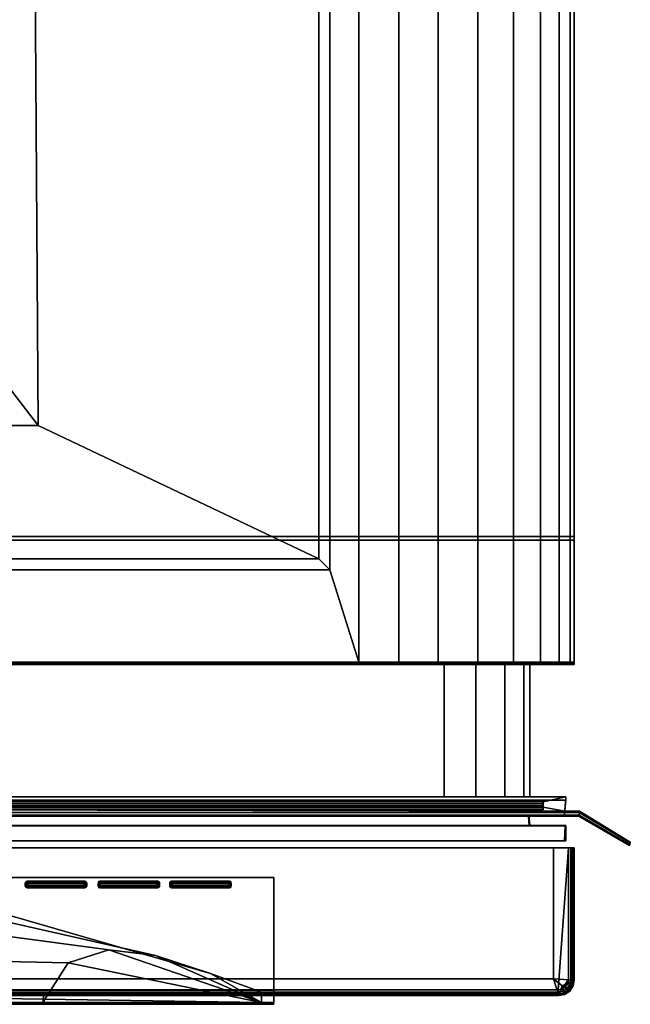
# Model space of a CAD drawing. Extents: x -12.4 to 12.4, y -12 to 12.
# Tile 6 of 7: x 4.9 to 12.4, y -12 to 0.1. Entities that reach past the tile are written whole.
import ezdxf

# ---------------------------------------------------------------- set-up
doc = ezdxf.new("R2010")
doc.units = 0
for name, color, linetype in [('BUTTON_10', 251, 'CONTINUOUS'), ('BUTTON_11', 251, 'CONTINUOUS'), ('BUTTON_9', 251, 'CONTINUOUS'), ('DOOR_GASKET', 27, 'CONTINUOUS'), ('FRONT_TRIM', 253, 'CONTINUOUS'), ('KICK', 7, 'CONTINUOUS'), ('POCKET_DOOR_HANDLE', 251, 'CONTINUOUS'), ('SHP878ZD5N_BODY_', 253, 'CONTINUOUS'), ('SHP878ZD5N_DOOR', 251, 'CONTINUOUS')]:
    doc.layers.add(name, color=color, linetype=linetype)

msp = doc.modelspace()

# ---------------------------------------------------------------- linework, layer by layer
at = {"layer": 'BUTTON_10'}
for points in [[(5.8885, -10.4765, 33.5885), (5.8861, -10.4892, 33.589), (5.8833, -10.4892, 33.5776), (5.8861, -10.476, 33.5776)], [(5.8833, -10.4892, 33.5776), (5.8861, -10.4892, 33.589), (5.8861, -10.5175, 33.589), (5.8833, -10.5175, 33.5776)], [(5.8978, -10.466, 33.5885), (5.8885, -10.4765, 33.5885), (5.8861, -10.476, 33.5776), (5.8973, -10.4633, 33.5776)], [(5.8885, -10.4765, 33.5885), (5.8978, -10.4765, 33.5976), (5.8973, -10.4892, 33.5999), (5.8861, -10.4892, 33.589)], [(5.8861, -10.4892, 33.589), (5.8973, -10.4892, 33.5999), (5.8973, -10.5175, 33.5999), (5.8861, -10.5175, 33.589)], [(5.8978, -10.466, 33.5885), (5.8978, -10.4765, 33.5976), (5.8885, -10.4765, 33.5885)], [(5.8978, -10.466, 33.5885), (5.8973, -10.4633, 33.5776), (5.909, -10.4601, 33.5776), (5.909, -10.4633, 33.589)], [(5.8978, -10.4765, 33.5976), (5.909, -10.4759, 33.5999), (5.909, -10.4892, 33.6026), (5.8973, -10.4892, 33.5999)], [(5.8973, -10.4892, 33.5999), (5.909, -10.4892, 33.6026), (5.909, -10.5175, 33.6026), (5.8973, -10.5175, 33.5999)], [(5.8978, -10.4765, 33.5976), (5.8978, -10.466, 33.5885), (5.909, -10.4633, 33.589), (5.909, -10.4759, 33.5999)], [(6.6107, -10.4601, 33.5776), (6.6107, -10.4633, 33.589), (5.909, -10.4633, 33.589), (5.909, -10.4601, 33.5776)], [(6.6107, -10.4633, 33.589), (6.6107, -10.4759, 33.5999), (5.909, -10.4759, 33.5999), (5.909, -10.4633, 33.589)], [(6.6107, -10.4759, 33.5999), (6.6107, -10.4892, 33.6026), (5.909, -10.4892, 33.6026), (5.909, -10.4759, 33.5999)], [(6.6107, -10.4892, 33.6026), (6.6107, -10.5175, 33.6026), (5.909, -10.5175, 33.6026), (5.909, -10.4892, 33.6026)], [(6.6219, -10.466, 33.5885), (6.6107, -10.4633, 33.589), (6.6107, -10.4601, 33.5776), (6.6224, -10.4633, 33.5776)], [(6.6219, -10.466, 33.5885), (6.6219, -10.4765, 33.5976), (6.6107, -10.4759, 33.5999), (6.6107, -10.4633, 33.589)], [(6.6219, -10.4765, 33.5976), (6.6224, -10.4892, 33.5999), (6.6107, -10.4892, 33.6026), (6.6107, -10.4759, 33.5999)], [(6.6107, -10.4892, 33.6026), (6.6224, -10.4892, 33.5999), (6.6224, -10.5175, 33.5999), (6.6107, -10.5175, 33.6026)], [(6.6312, -10.4765, 33.5885), (6.6219, -10.466, 33.5885), (6.6224, -10.4633, 33.5776), (6.6336, -10.476, 33.5776)], [(6.6219, -10.466, 33.5885), (6.6312, -10.4765, 33.5885), (6.6219, -10.4765, 33.5976)], [(6.6219, -10.4765, 33.5976), (6.6312, -10.4765, 33.5885), (6.6336, -10.4892, 33.589), (6.6224, -10.4892, 33.5999)], [(6.6224, -10.4892, 33.5999), (6.6336, -10.4892, 33.589), (6.6336, -10.5175, 33.589), (6.6224, -10.5175, 33.5999)], [(6.6312, -10.4765, 33.5885), (6.6336, -10.476, 33.5776), (6.6364, -10.4892, 33.5776), (6.6336, -10.4892, 33.589)], [(6.6336, -10.4892, 33.589), (6.6364, -10.4892, 33.5776), (6.6364, -10.5175, 33.5776), (6.6336, -10.5175, 33.589)], [(5.8885, -10.5302, 33.5886), (5.8861, -10.5308, 33.5777), (5.8833, -10.5175, 33.5776), (5.8861, -10.5175, 33.589)], [(5.8978, -10.5302, 33.5976), (5.8885, -10.5302, 33.5886), (5.8861, -10.5175, 33.589), (5.8973, -10.5175, 33.5999)], [(5.8885, -10.5302, 33.5886), (5.8978, -10.5408, 33.5886), (5.8973, -10.5435, 33.5777), (5.8861, -10.5308, 33.5777)], [(5.8885, -10.5302, 33.5886), (5.8978, -10.5302, 33.5976), (5.8978, -10.5408, 33.5886)], [(5.8978, -10.5302, 33.5976), (5.8973, -10.5175, 33.5999), (5.909, -10.5175, 33.6026), (5.909, -10.5308, 33.5999)], [(5.8978, -10.5408, 33.5886), (5.909, -10.5435, 33.589), (5.909, -10.5467, 33.5777), (5.8973, -10.5435, 33.5777)], [(5.8978, -10.5408, 33.5886), (5.8978, -10.5302, 33.5976), (5.909, -10.5308, 33.5999), (5.909, -10.5435, 33.589)], [(6.6107, -10.5175, 33.6026), (6.6107, -10.5308, 33.5999), (5.909, -10.5308, 33.5999), (5.909, -10.5175, 33.6026)], [(6.6107, -10.5308, 33.5999), (6.6107, -10.5435, 33.589), (5.909, -10.5435, 33.589), (5.909, -10.5308, 33.5999)], [(6.6107, -10.5435, 33.589), (6.6107, -10.5467, 33.5777), (5.909, -10.5467, 33.5777), (5.909, -10.5435, 33.589)], [(6.6219, -10.5302, 33.5976), (6.6107, -10.5308, 33.5999), (6.6107, -10.5175, 33.6026), (6.6224, -10.5175, 33.5999)], [(6.6219, -10.5302, 33.5976), (6.6219, -10.5408, 33.5886), (6.6107, -10.5435, 33.589), (6.6107, -10.5308, 33.5999)], [(6.6219, -10.5408, 33.5886), (6.6224, -10.5435, 33.5777), (6.6107, -10.5467, 33.5777), (6.6107, -10.5435, 33.589)], [(6.6312, -10.5302, 33.5886), (6.6219, -10.5302, 33.5976), (6.6224, -10.5175, 33.5999), (6.6336, -10.5175, 33.589)], [(6.6219, -10.5408, 33.5886), (6.6312, -10.5302, 33.5886), (6.6336, -10.5308, 33.5777), (6.6224, -10.5435, 33.5777)], [(6.6312, -10.5302, 33.5886), (6.6219, -10.5408, 33.5886), (6.6219, -10.5302, 33.5976)], [(6.6312, -10.5302, 33.5886), (6.6336, -10.5175, 33.589), (6.6364, -10.5175, 33.5776), (6.6336, -10.5308, 33.5777)]]:
    msp.add_3dface(points, dxfattribs=at)
at = {"layer": 'BUTTON_11'}
for points in [[(6.7658, -10.4765, 33.5885), (6.7635, -10.4892, 33.589), (6.7606, -10.4892, 33.5776), (6.7635, -10.476, 33.5776)], [(6.7606, -10.4892, 33.5776), (6.7635, -10.4892, 33.589), (6.7635, -10.5175, 33.589), (6.7606, -10.5175, 33.5776)], [(6.7751, -10.466, 33.5885), (6.7658, -10.4765, 33.5885), (6.7635, -10.476, 33.5776), (6.7747, -10.4633, 33.5776)], [(6.7658, -10.4765, 33.5885), (6.7751, -10.4765, 33.5976), (6.7747, -10.4892, 33.5999), (6.7635, -10.4892, 33.589)], [(6.7635, -10.4892, 33.589), (6.7747, -10.4892, 33.5999), (6.7747, -10.5175, 33.5999), (6.7635, -10.5175, 33.589)], [(6.7751, -10.466, 33.5885), (6.7751, -10.4765, 33.5976), (6.7658, -10.4765, 33.5885)], [(6.7751, -10.466, 33.5885), (6.7747, -10.4633, 33.5776), (6.7864, -10.4601, 33.5776), (6.7864, -10.4633, 33.589)], [(6.7751, -10.4765, 33.5976), (6.7864, -10.4759, 33.5999), (6.7864, -10.4892, 33.6026), (6.7747, -10.4892, 33.5999)], [(6.7747, -10.4892, 33.5999), (6.7864, -10.4892, 33.6026), (6.7864, -10.5175, 33.6026), (6.7747, -10.5175, 33.5999)], [(6.7751, -10.4765, 33.5976), (6.7751, -10.466, 33.5885), (6.7864, -10.4633, 33.589), (6.7864, -10.4759, 33.5999)], [(7.488, -10.4601, 33.5776), (7.488, -10.4633, 33.589), (6.7864, -10.4633, 33.589), (6.7864, -10.4601, 33.5776)], [(7.488, -10.4633, 33.589), (7.488, -10.4759, 33.5999), (6.7864, -10.4759, 33.5999), (6.7864, -10.4633, 33.589)], [(7.488, -10.4759, 33.5999), (7.488, -10.4892, 33.6026), (6.7864, -10.4892, 33.6026), (6.7864, -10.4759, 33.5999)], [(7.488, -10.4892, 33.6026), (7.488, -10.5175, 33.6026), (6.7864, -10.5175, 33.6026), (6.7864, -10.4892, 33.6026)], [(7.4992, -10.466, 33.5885), (7.488, -10.4633, 33.589), (7.488, -10.4601, 33.5776), (7.4997, -10.4633, 33.5776)], [(7.4992, -10.466, 33.5885), (7.4992, -10.4765, 33.5976), (7.488, -10.4759, 33.5999), (7.488, -10.4633, 33.589)], [(7.4992, -10.4765, 33.5976), (7.4997, -10.4892, 33.5999), (7.488, -10.4892, 33.6026), (7.488, -10.4759, 33.5999)], [(7.488, -10.4892, 33.6026), (7.4997, -10.4892, 33.5999), (7.4997, -10.5175, 33.5999), (7.488, -10.5175, 33.6026)], [(7.5085, -10.4765, 33.5885), (7.4992, -10.466, 33.5885), (7.4997, -10.4633, 33.5776), (7.5109, -10.476, 33.5776)], [(7.4992, -10.466, 33.5885), (7.5085, -10.4765, 33.5885), (7.4992, -10.4765, 33.5976)], [(7.4992, -10.4765, 33.5976), (7.5085, -10.4765, 33.5885), (7.5109, -10.4892, 33.589), (7.4997, -10.4892, 33.5999)], [(7.4997, -10.4892, 33.5999), (7.5109, -10.4892, 33.589), (7.5109, -10.5175, 33.589), (7.4997, -10.5175, 33.5999)], [(7.5085, -10.4765, 33.5885), (7.5109, -10.476, 33.5776), (7.5137, -10.4892, 33.5776), (7.5109, -10.4892, 33.589)], [(7.5109, -10.4892, 33.589), (7.5137, -10.4892, 33.5776), (7.5137, -10.5175, 33.5776), (7.5109, -10.5175, 33.589)], [(6.7658, -10.5302, 33.5886), (6.7635, -10.5308, 33.5777), (6.7606, -10.5175, 33.5776), (6.7635, -10.5175, 33.589)], [(6.7751, -10.5302, 33.5976), (6.7658, -10.5302, 33.5886), (6.7635, -10.5175, 33.589), (6.7747, -10.5175, 33.5999)], [(6.7658, -10.5302, 33.5886), (6.7751, -10.5408, 33.5886), (6.7747, -10.5435, 33.5777), (6.7635, -10.5308, 33.5777)], [(6.7658, -10.5302, 33.5886), (6.7751, -10.5302, 33.5976), (6.7751, -10.5408, 33.5886)], [(6.7751, -10.5302, 33.5976), (6.7747, -10.5175, 33.5999), (6.7864, -10.5175, 33.6026), (6.7864, -10.5308, 33.5999)], [(6.7751, -10.5408, 33.5886), (6.7864, -10.5435, 33.589), (6.7864, -10.5467, 33.5777), (6.7747, -10.5435, 33.5777)], [(6.7751, -10.5408, 33.5886), (6.7751, -10.5302, 33.5976), (6.7864, -10.5308, 33.5999), (6.7864, -10.5435, 33.589)], [(7.488, -10.5175, 33.6026), (7.488, -10.5308, 33.5999), (6.7864, -10.5308, 33.5999), (6.7864, -10.5175, 33.6026)], [(7.488, -10.5308, 33.5999), (7.488, -10.5435, 33.589), (6.7864, -10.5435, 33.589), (6.7864, -10.5308, 33.5999)], [(7.488, -10.5435, 33.589), (7.488, -10.5467, 33.5777), (6.7864, -10.5467, 33.5777), (6.7864, -10.5435, 33.589)], [(7.4992, -10.5302, 33.5976), (7.488, -10.5308, 33.5999), (7.488, -10.5175, 33.6026), (7.4997, -10.5175, 33.5999)], [(7.4992, -10.5302, 33.5976), (7.4992, -10.5408, 33.5886), (7.488, -10.5435, 33.589), (7.488, -10.5308, 33.5999)], [(7.4992, -10.5408, 33.5886), (7.4997, -10.5435, 33.5777), (7.488, -10.5467, 33.5777), (7.488, -10.5435, 33.589)], [(7.5085, -10.5302, 33.5886), (7.4992, -10.5302, 33.5976), (7.4997, -10.5175, 33.5999), (7.5109, -10.5175, 33.589)], [(7.4992, -10.5408, 33.5886), (7.5085, -10.5302, 33.5886), (7.5109, -10.5308, 33.5777), (7.4997, -10.5435, 33.5777)], [(7.5085, -10.5302, 33.5886), (7.4992, -10.5408, 33.5886), (7.4992, -10.5302, 33.5976)], [(7.5085, -10.5302, 33.5886), (7.5109, -10.5175, 33.589), (7.5137, -10.5175, 33.5776), (7.5109, -10.5308, 33.5777)]]:
    msp.add_3dface(points, dxfattribs=at)
at = {"layer": 'BUTTON_9'}
for points in [[(4.996, -10.4765, 33.5885), (4.9936, -10.4892, 33.589), (4.9908, -10.4892, 33.5776), (4.9936, -10.476, 33.5776)], [(4.9908, -10.4892, 33.5776), (4.9936, -10.4892, 33.589), (4.9936, -10.5175, 33.589), (4.9908, -10.5175, 33.5776)], [(5.0053, -10.466, 33.5885), (4.996, -10.4765, 33.5885), (4.9936, -10.476, 33.5776), (5.0048, -10.4633, 33.5776)], [(4.996, -10.4765, 33.5885), (5.0053, -10.4765, 33.5976), (5.0048, -10.4892, 33.5999), (4.9936, -10.4892, 33.589)], [(4.9936, -10.4892, 33.589), (5.0048, -10.4892, 33.5999), (5.0048, -10.5175, 33.5999), (4.9936, -10.5175, 33.589)], [(5.0053, -10.466, 33.5885), (5.0053, -10.4765, 33.5976), (4.996, -10.4765, 33.5885)], [(5.0053, -10.466, 33.5885), (5.0048, -10.4633, 33.5776), (5.0165, -10.4601, 33.5776), (5.0165, -10.4633, 33.589)], [(5.0053, -10.4765, 33.5976), (5.0165, -10.4759, 33.5999), (5.0165, -10.4892, 33.6026), (5.0048, -10.4892, 33.5999)], [(5.0048, -10.4892, 33.5999), (5.0165, -10.4892, 33.6026), (5.0165, -10.5175, 33.6026), (5.0048, -10.5175, 33.5999)], [(5.0053, -10.4765, 33.5976), (5.0053, -10.466, 33.5885), (5.0165, -10.4633, 33.589), (5.0165, -10.4759, 33.5999)], [(5.7182, -10.4601, 33.5776), (5.7182, -10.4633, 33.589), (5.0165, -10.4633, 33.589), (5.0165, -10.4601, 33.5776)], [(5.7182, -10.4633, 33.589), (5.7182, -10.4759, 33.5999), (5.0165, -10.4759, 33.5999), (5.0165, -10.4633, 33.589)], [(5.7182, -10.4759, 33.5999), (5.7182, -10.4892, 33.6026), (5.0165, -10.4892, 33.6026), (5.0165, -10.4759, 33.5999)], [(5.7182, -10.4892, 33.6026), (5.7182, -10.5175, 33.6026), (5.0165, -10.5175, 33.6026), (5.0165, -10.4892, 33.6026)], [(5.7294, -10.466, 33.5885), (5.7182, -10.4633, 33.589), (5.7182, -10.4601, 33.5776), (5.7299, -10.4633, 33.5776)], [(5.7294, -10.466, 33.5885), (5.7294, -10.4765, 33.5976), (5.7182, -10.4759, 33.5999), (5.7182, -10.4633, 33.589)], [(5.7294, -10.4765, 33.5976), (5.7299, -10.4892, 33.5999), (5.7182, -10.4892, 33.6026), (5.7182, -10.4759, 33.5999)], [(5.7182, -10.4892, 33.6026), (5.7299, -10.4892, 33.5999), (5.7299, -10.5175, 33.5999), (5.7182, -10.5175, 33.6026)], [(5.7387, -10.4765, 33.5885), (5.7294, -10.466, 33.5885), (5.7299, -10.4633, 33.5776), (5.7411, -10.476, 33.5776)], [(5.7294, -10.466, 33.5885), (5.7387, -10.4765, 33.5885), (5.7294, -10.4765, 33.5976)], [(5.7294, -10.4765, 33.5976), (5.7387, -10.4765, 33.5885), (5.7411, -10.4892, 33.589), (5.7299, -10.4892, 33.5999)], [(5.7299, -10.4892, 33.5999), (5.7411, -10.4892, 33.589), (5.7411, -10.5175, 33.589), (5.7299, -10.5175, 33.5999)], [(5.7387, -10.4765, 33.5885), (5.7411, -10.476, 33.5776), (5.7439, -10.4892, 33.5776), (5.7411, -10.4892, 33.589)], [(5.7411, -10.4892, 33.589), (5.7439, -10.4892, 33.5776), (5.7439, -10.5175, 33.5776), (5.7411, -10.5175, 33.589)], [(4.996, -10.5302, 33.5886), (4.9936, -10.5308, 33.5777), (4.9908, -10.5175, 33.5776), (4.9936, -10.5175, 33.589)], [(5.0053, -10.5302, 33.5976), (4.996, -10.5302, 33.5886), (4.9936, -10.5175, 33.589), (5.0048, -10.5175, 33.5999)], [(4.996, -10.5302, 33.5886), (5.0053, -10.5408, 33.5886), (5.0048, -10.5435, 33.5777), (4.9936, -10.5308, 33.5777)], [(4.996, -10.5302, 33.5886), (5.0053, -10.5302, 33.5976), (5.0053, -10.5408, 33.5886)], [(5.0053, -10.5302, 33.5976), (5.0048, -10.5175, 33.5999), (5.0165, -10.5175, 33.6026), (5.0165, -10.5308, 33.5999)], [(5.0053, -10.5408, 33.5886), (5.0165, -10.5435, 33.589), (5.0165, -10.5467, 33.5777), (5.0048, -10.5435, 33.5777)], [(5.0053, -10.5408, 33.5886), (5.0053, -10.5302, 33.5976), (5.0165, -10.5308, 33.5999), (5.0165, -10.5435, 33.589)], [(5.7182, -10.5175, 33.6026), (5.7182, -10.5308, 33.5999), (5.0165, -10.5308, 33.5999), (5.0165, -10.5175, 33.6026)], [(5.7182, -10.5308, 33.5999), (5.7182, -10.5435, 33.589), (5.0165, -10.5435, 33.589), (5.0165, -10.5308, 33.5999)], [(5.7182, -10.5435, 33.589), (5.7182, -10.5467, 33.5777), (5.0165, -10.5467, 33.5777), (5.0165, -10.5435, 33.589)], [(5.7294, -10.5302, 33.5976), (5.7182, -10.5308, 33.5999), (5.7182, -10.5175, 33.6026), (5.7299, -10.5175, 33.5999)], [(5.7294, -10.5302, 33.5976), (5.7294, -10.5408, 33.5886), (5.7182, -10.5435, 33.589), (5.7182, -10.5308, 33.5999)], [(5.7294, -10.5408, 33.5886), (5.7299, -10.5435, 33.5777), (5.7182, -10.5467, 33.5777), (5.7182, -10.5435, 33.589)], [(5.7387, -10.5302, 33.5886), (5.7294, -10.5302, 33.5976), (5.7299, -10.5175, 33.5999), (5.7411, -10.5175, 33.589)], [(5.7294, -10.5408, 33.5886), (5.7387, -10.5302, 33.5886), (5.7411, -10.5308, 33.5777), (5.7299, -10.5435, 33.5777)], [(5.7387, -10.5302, 33.5886), (5.7294, -10.5408, 33.5886), (5.7294, -10.5302, 33.5976)], [(5.7387, -10.5302, 33.5886), (5.7411, -10.5175, 33.589), (5.7439, -10.5175, 33.5776), (5.7411, -10.5308, 33.5777)]]:
    msp.add_3dface(points, dxfattribs=at)
at = {"layer": 'DOOR_GASKET'}
for points in [[(11.6124, -9.4702, 6.226), (11.6133, -9.4278, 33.6901), (-11.6158, -9.4278, 33.6901), (-11.6151, -9.4702, 6.226)], [(11.3351, -9.4905, 33.6901), (-11.3336, -9.4907, 33.6901), (-11.6158, -9.4278, 33.6901), (11.6133, -9.4278, 33.6901)], [(11.5982, -9.6191, 6.226), (11.6124, -9.4702, 6.226), (-11.6151, -9.4702, 6.226), (-11.6043, -9.6188, 6.226)], [(11.3351, -9.4905, 33.6901), (11.3351, -9.5137, 33.7208), (-11.3336, -9.5138, 33.7208), (-11.3336, -9.4907, 33.6901)], [(11.3351, -9.5137, 33.7208), (11.3351, -9.5627, 33.9723), (-11.3336, -9.5629, 33.9723), (-11.3336, -9.5138, 33.7208)], [(11.6133, -9.4278, 33.6901), (11.6024, -9.6054, 33.6901), (11.3349, -9.5564, 33.6901), (11.3351, -9.4905, 33.6901)], [(11.3349, -9.5564, 33.6901), (11.3349, -9.5392, 33.7208), (11.3351, -9.5137, 33.7208), (11.3351, -9.4905, 33.6901)], [(11.3349, -9.5392, 33.7208), (11.3349, -9.5882, 33.9723), (11.3351, -9.5627, 33.9723), (11.3351, -9.5137, 33.7208)], [(11.6024, -9.6054, 33.6901), (11.6133, -9.4278, 33.6901), (11.6124, -9.4702, 6.226), (11.5982, -9.6191, 6.226)], [(-11.6006, -9.6658, 6.2261), (11.5934, -9.6658, 6.2261), (11.5982, -9.6191, 6.226), (-11.6043, -9.6188, 6.226)], [(11.5988, -9.6543, 33.6901), (-11.6013, -9.6543, 33.6901), (-11.3336, -9.5566, 33.6901), (11.6024, -9.6054, 33.6901)], [(-11.6013, -9.6543, 33.6901), (11.5988, -9.6543, 33.6901), (11.1602, -9.6545, 33.2009), (-11.1624, -9.6545, 33.2009)], [(11.3349, -9.5392, 33.7208), (11.3349, -9.5564, 33.6901), (-11.3336, -9.5566, 33.6901), (-11.3336, -9.5393, 33.7208)], [(-11.3336, -9.5393, 33.7208), (-11.3336, -9.5883, 33.9723), (11.3349, -9.5882, 33.9723), (11.3349, -9.5392, 33.7208)], [(11.3349, -9.5564, 33.6901), (11.6024, -9.6054, 33.6901), (-11.3336, -9.5566, 33.6901)], [(11.3349, -9.5882, 33.9723), (-11.3336, -9.5883, 33.9723), (-11.3336, -9.5629, 33.9723), (11.3351, -9.5627, 33.9723)], [(11.1602, -9.6545, 33.2009), (11.1747, -9.7817, 33.2), (-11.1768, -9.7817, 33.2), (-11.1624, -9.6545, 33.2009)], [(11.1602, -9.6545, 33.2009), (11.5988, -9.6543, 33.6901), (11.5934, -9.6658, 6.2261), (11.1556, -9.6658, 6.3214)], [(11.1556, -9.6658, 6.3214), (11.1657, -9.7854, 6.3214), (11.1747, -9.7817, 33.2), (11.1602, -9.6545, 33.2009)], [(11.5934, -9.6658, 6.2261), (11.7736, -9.6658, 6.3214), (11.7784, -9.6191, 6.3214), (11.5982, -9.6191, 6.226)], [(11.5988, -9.6543, 33.6901), (11.7791, -9.6543, 33.6901), (11.7736, -9.6658, 6.3214), (11.5934, -9.6658, 6.2261)], [(11.5982, -9.6191, 6.226), (11.7784, -9.6191, 6.3214), (11.7828, -9.6054, 33.6901), (11.6024, -9.6054, 33.6901)], [(11.6024, -9.6054, 33.6901), (11.7828, -9.6054, 33.6901), (11.7791, -9.6543, 33.6901), (11.5988, -9.6543, 33.6901)], [(11.7736, -9.6658, 6.3214), (12.3947, -10.0234, 6.3214), (12.3998, -9.9921, 6.3214), (11.7784, -9.6191, 6.3214)], [(11.7791, -9.6543, 33.6901), (12.4004, -10.0177, 33.6901), (12.3947, -10.0234, 6.3214), (11.7736, -9.6658, 6.3214)], [(11.7784, -9.6191, 6.3214), (12.3998, -9.9921, 6.3214), (12.4043, -9.9864, 33.6901), (11.7828, -9.6054, 33.6901)], [(11.7828, -9.6054, 33.6901), (12.4043, -9.9864, 33.6901), (12.4004, -10.0177, 33.6901), (11.7791, -9.6543, 33.6901)], [(11.1556, -9.6658, 6.3214), (11.5934, -9.6658, 6.2261), (-11.6006, -9.6658, 6.2261), (-11.1624, -9.6658, 6.3214)], [(-11.1624, -9.6658, 6.3214), (-11.1768, -9.7854, 6.3214), (11.1657, -9.7854, 6.3214), (11.1556, -9.6658, 6.3214)], [(11.6148, -9.7817, 33.6891), (11.6148, -9.9696, 33.6891), (-11.6168, -9.9696, 33.6891), (-11.6168, -9.7817, 33.6891)], [(11.1747, -9.7817, 33.2), (11.6148, -9.7817, 33.6891), (-11.6168, -9.7817, 33.6891), (-11.1768, -9.7817, 33.2)], [(-11.6168, -9.7854, 6.3214), (-11.6168, -9.9696, 6.3214), (11.5998, -9.9696, 6.3214), (11.6055, -9.7846, 6.3214)], [(-11.1768, -9.7854, 6.3214), (-11.6168, -9.7854, 6.3214), (11.6055, -9.7846, 6.3214), (11.1657, -9.7854, 6.3214)], [(11.1657, -9.7854, 6.3214), (11.6055, -9.7846, 6.3214), (11.6148, -9.7817, 33.6891), (11.1747, -9.7817, 33.2)], [(11.6055, -9.7846, 6.3214), (11.5998, -9.9696, 6.3214), (11.6148, -9.9696, 33.6891), (11.6148, -9.7817, 33.6891)], [(-11.6168, -9.9696, 33.6891), (11.6148, -9.9696, 33.6891), (11.5998, -9.9696, 6.3214), (-11.6168, -9.9696, 6.3214)], [(12.3998, -9.9921, 6.3214), (12.3947, -10.0234, 6.3214), (12.4004, -10.0177, 33.6901), (12.4043, -9.9864, 33.6901)]]:
    msp.add_3dface(points, dxfattribs=at)
at = {"layer": 'FRONT_TRIM'}
for points in [[(-8.0268, -11.9646, 30.7813), (-8.0268, -11.7983, 30.7813), (8.0358, -11.7983, 30.7813), (8.0358, -11.9646, 30.7813)], [(8.0358, -11.9646, 30.4281), (8.0358, -11.9646, 30.7813), (8.0358, -11.7983, 30.7813), (8.0358, -11.7983, 30.4281)], [(8.0358, -11.9646, 30.7813), (8.0358, -11.9646, 30.4281), (-8.0268, -11.9646, 30.4281), (-8.0268, -11.9646, 30.7813)]]:
    msp.add_3dface(points, dxfattribs=at)
at = {"layer": 'KICK'}
for points in [[(-11.1768, -7.7776, 6.3217), (-11.7491, -6.2348, 5.0848), (11.7179, -6.2348, 5.0848), (11.7179, -7.7776, 6.3217)], [(-11.7491, -6.2348, 5.0848), (-11.7491, -7.7776, 3.52), (11.7179, -7.7776, 3.52), (11.7179, -6.2348, 5.0848)], [(11.7179, -6.2348, 5.0848), (11.7179, -6.2795, 5.0822), (11.7179, -7.7963, 6.2983), (11.7179, -7.7776, 6.3217)], [(11.7179, -7.7776, 3.52), (11.7179, -7.8076, 3.5323), (11.7179, -6.2795, 5.0822), (11.7179, -6.2348, 5.0848)], [(-11.1768, -7.7963, 6.2983), (11.7179, -7.7963, 6.2983), (11.7179, -6.2795, 5.0822), (-11.7491, -6.2795, 5.0822)], [(11.7179, -6.2795, 5.0822), (11.7179, -7.8076, 3.5323), (-11.7491, -7.8076, 3.5323), (-11.7491, -6.2795, 5.0822)], [(-11.7491, -7.7776, 1.4771), (-11.7491, -7.7776, 0.0406), (11.7179, -7.7776, 0.0406), (11.7179, -7.7776, 1.4771)], [(-11.7491, -7.7776, 3.52), (-11.7491, -7.7776, 1.4771), (11.7179, -7.7776, 1.4771), (11.7179, -7.7776, 3.52)], [(-11.7491, -7.7776, 0.0406), (-11.7491, -7.8076, 0.0406), (11.7179, -7.8076, 0.0406), (11.7179, -7.7776, 0.0406)], [(11.7179, -7.8076, 1.4771), (11.7179, -7.8076, 0.0406), (-11.7491, -7.8076, 0.0406), (-11.7491, -7.8076, 1.4771)], [(11.7179, -7.8076, 3.5323), (11.7179, -7.8076, 1.4771), (-11.7491, -7.8076, 1.4771), (-11.7491, -7.8076, 3.5323)], [(11.7179, -7.7776, 6.3217), (11.7179, -7.7963, 6.2983), (-11.1768, -7.7963, 6.2983), (-11.1768, -7.7776, 6.3217)], [(11.7179, -7.7776, 0.0406), (11.7179, -7.8076, 0.0406), (11.7179, -7.8076, 1.4771), (11.7179, -7.7776, 1.4771)], [(11.7179, -7.7776, 1.4771), (11.7179, -7.8076, 1.4771), (11.7179, -7.8076, 3.5323), (11.7179, -7.7776, 3.52)]]:
    msp.add_3dface(points, dxfattribs=at)
at = {"layer": 'POCKET_DOOR_HANDLE'}
for points in [[(4.1493, -10.6965, 30.4281), (7.2605, -11.5959, 30.4281), (6.587, -11.3737, 30.0163), (4.1493, -10.8217, 30.0163)], [(4.1493, -11.8234, 30.4281), (7.8858, -11.8234, 30.4281), (7.2605, -11.5959, 30.4281), (4.1493, -10.6965, 30.4281)], [(4.1493, -10.8217, 30.0163), (6.587, -11.3737, 30.0163), (6.0135, -11.3054, 29.5915), (4.1492, -11.0536, 29.6257)], [(4.1492, -11.0536, 29.6257), (6.0135, -11.3054, 29.5915), (5.5174, -11.4632, 29.1767), (4.1492, -11.4342, 29.1767)], [(7.8858, -11.9498, 28.8756), (5.5174, -11.4632, 29.1767), (6.0135, -11.3054, 29.5915)], [(7.8858, -11.9498, 28.8756), (6.0135, -11.3054, 29.5915), (6.587, -11.3737, 30.0163)], [(5.2066, -11.9498, 28.8756), (4.1493, -11.9498, 28.8756), (4.1492, -11.4342, 29.1767), (5.5174, -11.4632, 29.1767)], [(5.5174, -11.4632, 29.1767), (7.8858, -11.9498, 28.8756), (5.2066, -11.9498, 28.8756)], [(7.8858, -11.9498, 28.8756), (6.587, -11.3737, 30.0163), (7.2605, -11.5959, 30.4281)], [(7.2605, -11.5959, 30.4281), (7.8858, -11.8234, 30.4281), (7.8858, -11.9498, 28.8756)], [(4.1493, -11.9498, 28.7256), (5.2046, -11.9498, 28.7256), (5.221, -11.8234, 28.7256), (4.1493, -11.8234, 28.7256)], [(4.1493, -11.8934, 30.4281), (7.8858, -11.9498, 30.4281), (7.8858, -11.8234, 30.4281), (4.1493, -11.8234, 30.4281)], [(5.2046, -11.9498, 28.7256), (8.0358, -11.9498, 28.7256), (8.0358, -11.8234, 28.7256), (5.221, -11.8234, 28.7256)], [(7.8858, -11.8234, 30.4281), (7.8858, -11.9498, 30.4281), (7.8858, -11.9498, 28.8756)], [(8.0358, -11.8234, 28.7256), (8.0358, -11.9498, 28.7256), (8.0358, -11.9498, 30.4281), (8.0358, -11.8234, 30.4281)], [(4.1493, -11.8934, 30.4281), (4.1493, -11.9726, 30.4281), (7.8858, -11.9726, 30.4281), (7.8858, -11.9498, 30.4281)], [(5.2046, -11.9498, 28.7256), (4.1493, -11.9498, 28.7256), (4.1493, -11.9498, 28.8756), (5.2066, -11.9498, 28.8756)], [(5.2066, -11.9498, 28.8756), (7.8858, -11.9498, 28.8756), (8.0358, -11.9498, 28.7256), (5.2046, -11.9498, 28.7256)], [(8.0358, -11.9498, 30.4281), (8.0358, -11.9498, 28.7256), (7.8858, -11.9498, 28.8756), (7.8858, -11.9498, 30.4281)], [(7.8858, -11.9498, 30.4281), (7.8858, -11.9726, 30.4281), (8.0358, -11.9726, 30.4281), (8.0358, -11.9498, 30.4281)]]:
    msp.add_3dface(points, dxfattribs=at)
at = {"layer": 'SHP878ZD5N_BODY_'}
for points in [[(-11.7491, -7.7776, 0.0406), (11.7179, -7.7776, 0.0406), (11.7179, 7.9183, 0.0406), (-11.7491, 7.9183, 0.0406)], [(5.1486, -4.8743, 34.3254), (1.5165, -0.1387, 34.798), (1.5165, 7.9183, 34.6378), (5.062, 7.9184, 34.235)], [(5.062, 7.9184, 34.235), (8.584, 7.9184, 33.8348), (8.5872, -6.5114, 33.8646), (5.1486, -4.8743, 34.3254)], [(8.723, -6.6442, 33.6881), (8.5872, -6.5114, 33.7347), (8.584, 7.9184, 33.7049), (8.723, 7.9183, 33.6881)], [(8.5872, -6.5114, 33.7347), (8.5872, -6.5114, 33.8646), (8.584, 7.9184, 33.8348), (8.584, 7.9184, 33.7049)], [(8.723, 7.9183, 33.6881), (9.0779, 7.9183, 33.6881), (9.0779, -7.7776, 33.6881), (8.723, -6.6442, 33.6881)], [(9.0779, 7.9183, 33.6881), (9.5692, 7.9183, 33.6236), (9.5692, -7.7776, 33.6236), (9.0779, -7.7776, 33.6881)], [(9.5692, 7.9183, 33.6236), (10.0497, 7.9183, 33.5028), (10.0497, -7.7776, 33.5028), (9.5692, -7.7776, 33.6236)], [(10.0497, 7.9183, 33.5028), (10.536, 7.9183, 33.268), (10.536, -7.7776, 33.268), (10.0497, -7.7776, 33.5028)], [(10.536, 7.9183, 33.268), (10.9746, 7.9183, 32.9411), (10.9746, -7.7776, 32.9411), (10.536, -7.7776, 33.268)], [(10.9746, 7.9183, 32.9411), (11.3035, 7.9183, 32.5067), (11.3035, -7.7776, 32.5067), (10.9746, -7.7776, 32.9411)], [(11.3035, 7.9183, 32.5067), (11.5326, 7.9183, 32.0199), (11.5326, -7.7776, 32.0199), (11.3035, -7.7776, 32.5067)], [(11.5326, 7.9183, 32.0199), (11.6662, 7.9183, 31.5418), (11.6662, -7.7776, 31.5418), (11.5326, -7.7776, 32.0199)], [(11.6662, 7.9183, 31.5418), (11.7179, 7.9183, 31.0481), (11.7179, -7.7776, 31.0481), (11.6662, -7.7776, 31.5418)], [(11.7179, -7.7776, 6.3217), (11.7179, -7.7776, 31.0481), (11.7179, 7.9183, 29.3228), (11.7179, 7.9183, 6.3217)], [(11.7179, -7.7776, 3.52), (11.7179, -6.2348, 5.0848), (11.7179, 7.9183, 3.52)], [(11.7179, 7.9183, 0.0406), (11.7179, -7.7776, 0.0406), (11.7179, -7.7776, 3.52), (11.7179, 7.9183, 3.52)], [(11.7179, -6.2348, 5.0848), (11.7179, -7.7776, 6.3217), (11.7179, 7.9183, 6.3217), (11.7179, 7.9183, 3.52)], [(11.7179, -7.7776, 31.0481), (11.7179, 7.9183, 31.0481), (11.7179, 7.9183, 29.3228)], [(1.5165, -0.1387, 34.798), (5.1486, -4.8743, 34.3254), (1.1197, -4.8743, 34.4531)], [(5.1486, -4.8743, 34.3254), (8.5872, -6.5114, 33.8646), (0.518, -6.5095, 33.8569), (1.1197, -4.8743, 34.4531)], [(-11.7491, -7.7776, 3.52), (-11.7491, -6.2348, 5.0848), (11.7179, -6.2348, 5.0848), (11.7179, -7.7776, 3.52)], [(-11.7491, -6.2348, 5.0848), (-11.7491, -7.7776, 6.3217), (11.7179, -7.7776, 6.3217), (11.7179, -6.2348, 5.0848)], [(0.518, -6.6442, 33.6881), (0.518, -6.5095, 33.727), (8.5872, -6.5114, 33.7347), (8.723, -6.6442, 33.6881)], [(0.518, -6.5095, 33.727), (0.518, -6.5095, 33.8569), (8.5872, -6.5114, 33.8646), (8.5872, -6.5114, 33.7347)], [(9.0779, -7.7776, 33.6881), (0.5557, -7.7776, 33.6881), (0.518, -6.6442, 33.6881), (8.723, -6.6442, 33.6881)], [(-11.7491, -7.7776, 3.52), (11.7179, -7.7776, 3.52), (11.7179, -7.7776, 0.0406), (-11.7491, -7.7776, 0.0406)], [(-0.5514, -7.7776, 33.6881), (0.5557, -7.7776, 33.6881), (11.7179, -7.7776, 6.3217), (-11.7491, -7.7776, 6.3217)], [(-11.1768, -7.7776, 6.3217), (11.1747, -7.7776, 6.3217), (11.1747, -7.7776, 32.15), (-11.1768, -7.7776, 32.15)], [(11.1747, -7.7776, 32.15), (10.1247, -7.7776, 33.2), (-10.1268, -7.7776, 33.2), (-11.1768, -7.7776, 32.15)], [(-11.1768, -7.7776, 6.3217), (-11.1768, -9.4278, 6.3217), (11.1747, -9.4278, 6.3217), (11.1747, -7.7776, 6.3217)], [(-10.1268, -9.4278, 33.2), (-10.1268, -7.7776, 33.2), (10.1247, -7.7776, 33.2), (10.1247, -9.4278, 33.2)], [(0.5557, -7.7776, 33.6881), (9.0779, -7.7776, 33.6881), (11.7179, -7.7776, 31.0481), (11.7179, -7.7776, 6.3217)], [(11.7179, -7.7776, 31.0481), (9.0779, -7.7776, 33.6881), (9.5692, -7.7776, 33.6236), (11.6662, -7.7776, 31.5418)], [(9.5692, -7.7776, 33.6236), (10.0497, -7.7776, 33.5028), (11.5326, -7.7776, 32.0199), (11.6662, -7.7776, 31.5418)], [(11.5326, -7.7776, 32.0199), (10.0497, -7.7776, 33.5028), (10.536, -7.7776, 33.268), (11.3035, -7.7776, 32.5067)], [(10.1247, -7.7776, 33.2), (10.5112, -7.7776, 33.1263), (10.5112, -9.4278, 33.1263), (10.1247, -9.4278, 33.2)], [(10.1247, -7.7776, 33.2), (11.1747, -7.7776, 32.15), (11.101, -7.7776, 32.5365), (10.5112, -7.7776, 33.1263)], [(10.5112, -7.7776, 33.1263), (10.8671, -7.7776, 32.8925), (10.8671, -9.4278, 32.8925), (10.5112, -9.4278, 33.1263)], [(11.101, -7.7776, 32.5365), (10.8671, -7.7776, 32.8925), (10.5112, -7.7776, 33.1263)], [(10.536, -7.7776, 33.268), (10.9746, -7.7776, 32.9411), (11.3035, -7.7776, 32.5067)], [(10.8671, -7.7776, 32.8925), (11.101, -7.7776, 32.5365), (11.101, -9.4278, 32.5365), (10.8671, -9.4278, 32.8925)], [(11.101, -7.7776, 32.5365), (11.1747, -7.7776, 32.15), (11.1747, -9.4281, 32.15), (11.101, -9.4278, 32.5365)], [(11.1747, -9.4281, 32.15), (11.1747, -7.7776, 32.15), (11.1747, -7.7776, 6.3217), (11.1747, -9.4278, 6.3217)], [(-11.1768, -9.4281, 32.15), (-10.1268, -9.4278, 33.2), (10.1247, -9.4278, 33.2), (11.1747, -9.4281, 32.15)], [(-11.1768, -9.4281, 32.15), (11.1747, -9.4281, 32.15), (11.1747, -9.4278, 6.3217), (-11.1768, -9.4278, 6.3217)], [(10.1247, -9.4278, 33.2), (10.5112, -9.4278, 33.1263), (10.8671, -9.4278, 32.8925)], [(10.1247, -9.4278, 33.2), (10.8671, -9.4278, 32.8925), (11.101, -9.4278, 32.5365), (11.1747, -9.4281, 32.15)]]:
    msp.add_3dface(points, dxfattribs=at)
at = {"layer": 'SHP878ZD5N_DOOR'}
for points in [[(-11.4273, -10.0539, 6.3217), (11.4623, -10.0539, 6.3217), (11.7173, -10.0539, 33.4887), (-11.7482, -10.0539, 33.4887)], [(-11.7482, -10.0539, 33.4887), (11.7173, -10.0539, 33.4887), (11.6479, -10.0539, 33.5587), (-11.6791, -10.0539, 33.5587)], [(11.5213, -11.7959, 33.5587), (-11.5524, -11.7959, 33.5587), (-11.6791, -10.0539, 33.5587), (11.6479, -10.0539, 33.5587)], [(-11.4273, -10.0539, 6.3217), (-11.4273, -11.6622, 6.3217), (11.4623, -11.6622, 6.3217), (11.4623, -10.0539, 6.3217)], [(11.7179, -10.0539, 33.4887), (11.7173, -10.0539, 33.4887), (11.4623, -10.0539, 6.3217), (11.7179, -10.0539, 6.3217)], [(11.4623, -10.0539, 6.3217), (11.4623, -11.6622, 6.3217), (11.4623, -11.6622, 3.4762), (11.4623, -10.0539, 3.4762)], [(11.7179, -10.0539, 6.3217), (11.4623, -10.0539, 6.3217), (11.4623, -10.0539, 3.4762), (11.7179, -10.0539, 3.4762)], [(11.7179, -10.0539, 3.4762), (11.4623, -10.0539, 3.4762), (11.4623, -11.6622, 3.4762), (11.7179, -11.6759, 3.4762)], [(11.5213, -11.7959, 33.5587), (11.6479, -10.0539, 33.5587), (11.6479, -11.6693, 33.5587), (11.5711, -11.7864, 33.5587)], [(11.6737, -10.0539, 33.5538), (11.6479, -10.0539, 33.5587), (11.7173, -10.0539, 33.4887), (11.6974, -10.0539, 33.5382)], [(11.6737, -11.6717, 33.5538), (11.6479, -11.6693, 33.5587), (11.6479, -10.0539, 33.5587), (11.6737, -10.0539, 33.5538)], [(11.6974, -11.674, 33.5382), (11.6737, -11.6717, 33.5538), (11.6737, -10.0539, 33.5538), (11.6974, -10.0539, 33.5382)], [(11.7173, -10.0539, 33.4887), (11.7179, -10.0539, 33.4887), (11.713, -10.0539, 33.5144), (11.6974, -10.0539, 33.5382)], [(11.713, -11.6754, 33.5144), (11.6974, -11.674, 33.5382), (11.6974, -10.0539, 33.5382), (11.713, -10.0539, 33.5144)], [(11.7179, -11.6759, 33.4887), (11.713, -11.6754, 33.5144), (11.713, -10.0539, 33.5144), (11.7179, -10.0539, 33.4887)], [(11.7179, -11.6759, 3.7745), (11.7179, -11.6759, 33.4887), (11.7179, -10.0539, 33.4887), (11.7179, -10.0539, 6.3217)], [(11.7179, -10.0539, 6.3217), (11.7179, -10.0539, 3.4762), (11.7179, -11.6759, 3.4762), (11.7179, -11.6759, 3.7745)], [(-8.0268, -10.4178, 28.7256), (-8.0268, -10.4178, 30.7813), (8.0358, -10.4178, 30.7813), (8.0358, -10.4178, 28.7256)], [(-8.0268, -11.8234, 28.7256), (-8.0268, -10.4178, 28.7256), (8.0358, -10.4178, 28.7256), (8.0358, -11.8234, 28.7256)], [(8.0358, -11.8234, 30.7813), (8.0358, -10.4178, 30.7813), (-8.0268, -10.4178, 30.7813), (-8.0268, -11.8234, 30.7813)], [(8.0358, -11.8234, 28.7256), (8.0358, -10.4178, 28.7256), (8.0358, -10.4178, 30.7813), (8.0358, -11.8234, 30.7813)], [(-11.4273, -11.6622, 3.4762), (-11.559, -11.8659, 3.4762), (11.5279, -11.8659, 3.4762), (11.4623, -11.6622, 3.4762)], [(-11.4273, -11.6622, 6.3217), (-11.4273, -11.6622, 3.4762), (11.4623, -11.6622, 3.4762), (11.4623, -11.6622, 6.3217)], [(11.4623, -11.6622, 3.4762), (11.5693, -11.7475, 3.4762), (11.7179, -11.6759, 3.4762)], [(11.5279, -11.8659, 3.4762), (11.5693, -11.7475, 3.4762), (11.4623, -11.6622, 3.4762)], [(11.6623, -11.8103, 3.5636), (11.7046, -11.7458, 3.6647), (11.7179, -11.6759, 3.4762), (11.5693, -11.7475, 3.4762)], [(11.5711, -11.7864, 33.5587), (11.6479, -11.6693, 33.5587), (11.6384, -11.7191, 33.5587), (11.6117, -11.7597, 33.5587)], [(11.6628, -11.7289, 33.5538), (11.6384, -11.7191, 33.5587), (11.6479, -11.6693, 33.5587), (11.6737, -11.6717, 33.5538)], [(11.6852, -11.738, 33.5382), (11.6628, -11.7289, 33.5538), (11.6737, -11.6717, 33.5538), (11.6974, -11.674, 33.5382)], [(11.6999, -11.744, 33.5144), (11.6852, -11.738, 33.5382), (11.6974, -11.674, 33.5382), (11.713, -11.6754, 33.5144)], [(11.7046, -11.7458, 33.4887), (11.6999, -11.744, 33.5144), (11.713, -11.6754, 33.5144), (11.7179, -11.6759, 33.4887)], [(11.7179, -11.6759, 3.7745), (11.7046, -11.7458, 3.6647), (11.7046, -11.7458, 33.4887), (11.7179, -11.6759, 33.4887)], [(11.7046, -11.7458, 3.6647), (11.7179, -11.6759, 3.7745), (11.7179, -11.6759, 3.4762)], [(11.5279, -11.8659, 3.4762), (-11.559, -11.8659, 3.4762), (-8.0268, -11.8234, 28.7256), (8.0358, -11.8234, 28.7256)], [(-8.0268, -11.8234, 30.7813), (-11.559, -11.8659, 33.4887), (11.5279, -11.8659, 33.4887), (8.0358, -11.8234, 30.7813)], [(-11.5571, -11.8454, 33.5382), (-11.5549, -11.8217, 33.5538), (11.5237, -11.8217, 33.5538), (11.526, -11.8454, 33.5382)], [(-11.5549, -11.8217, 33.5538), (-11.5524, -11.7959, 33.5587), (11.5213, -11.7959, 33.5587), (11.5237, -11.8217, 33.5538)], [(11.5279, -11.8659, 33.4887), (11.5279, -11.8659, 3.4762), (8.0358, -11.8234, 28.7256), (8.0358, -11.8234, 30.7813)], [(11.5237, -11.8217, 33.5538), (11.5213, -11.7959, 33.5587), (11.5711, -11.7864, 33.5587), (11.5809, -11.8108, 33.5538)], [(11.526, -11.8454, 33.5382), (11.5237, -11.8217, 33.5538), (11.5809, -11.8108, 33.5538), (11.59, -11.8332, 33.5382)], [(11.5279, -11.8659, 3.4762), (11.5978, -11.8526, 3.4971), (11.5693, -11.7475, 3.4762)], [(11.5978, -11.8526, 3.4971), (11.6623, -11.8103, 3.5636), (11.5693, -11.7475, 3.4762)], [(11.5809, -11.8108, 33.5538), (11.5711, -11.7864, 33.5587), (11.6117, -11.7597, 33.5587), (11.6303, -11.7783, 33.5538)], [(11.59, -11.8332, 33.5382), (11.5809, -11.8108, 33.5538), (11.6303, -11.7783, 33.5538), (11.6475, -11.7955, 33.5382)], [(11.596, -11.8479, 33.5144), (11.59, -11.8332, 33.5382), (11.6475, -11.7955, 33.5382), (11.6587, -11.8067, 33.5144)], [(11.5978, -11.8526, 33.4887), (11.596, -11.8479, 33.5144), (11.6587, -11.8067, 33.5144), (11.6623, -11.8103, 33.4887)], [(11.6623, -11.8103, 3.5636), (11.5978, -11.8526, 3.4971), (11.5978, -11.8526, 33.4887), (11.6623, -11.8103, 33.4887)], [(11.6303, -11.7783, 33.5538), (11.6117, -11.7597, 33.5587), (11.6384, -11.7191, 33.5587), (11.6628, -11.7289, 33.5538)], [(11.6475, -11.7955, 33.5382), (11.6303, -11.7783, 33.5538), (11.6628, -11.7289, 33.5538), (11.6852, -11.738, 33.5382)], [(11.6587, -11.8067, 33.5144), (11.6475, -11.7955, 33.5382), (11.6852, -11.738, 33.5382), (11.6999, -11.744, 33.5144)], [(11.6623, -11.8103, 33.4887), (11.6587, -11.8067, 33.5144), (11.6999, -11.744, 33.5144), (11.7046, -11.7458, 33.4887)], [(11.7046, -11.7458, 3.6647), (11.6623, -11.8103, 3.5636), (11.6623, -11.8103, 33.4887), (11.7046, -11.7458, 33.4887)], [(-11.559, -11.8659, 33.4887), (-11.5586, -11.861, 33.5144), (11.5274, -11.861, 33.5144), (11.5279, -11.8659, 33.4887)], [(-11.5586, -11.861, 33.5144), (-11.5571, -11.8454, 33.5382), (11.526, -11.8454, 33.5382), (11.5274, -11.861, 33.5144)], [(11.5274, -11.861, 33.5144), (11.526, -11.8454, 33.5382), (11.59, -11.8332, 33.5382), (11.596, -11.8479, 33.5144)], [(11.5279, -11.8659, 33.4887), (11.5274, -11.861, 33.5144), (11.596, -11.8479, 33.5144), (11.5978, -11.8526, 33.4887)], [(11.5978, -11.8526, 3.4971), (11.5279, -11.8659, 3.4762), (11.5279, -11.8659, 33.4887), (11.5978, -11.8526, 33.4887)]]:
    msp.add_3dface(points, dxfattribs=at)

doc.saveas('drawing.dxf')
